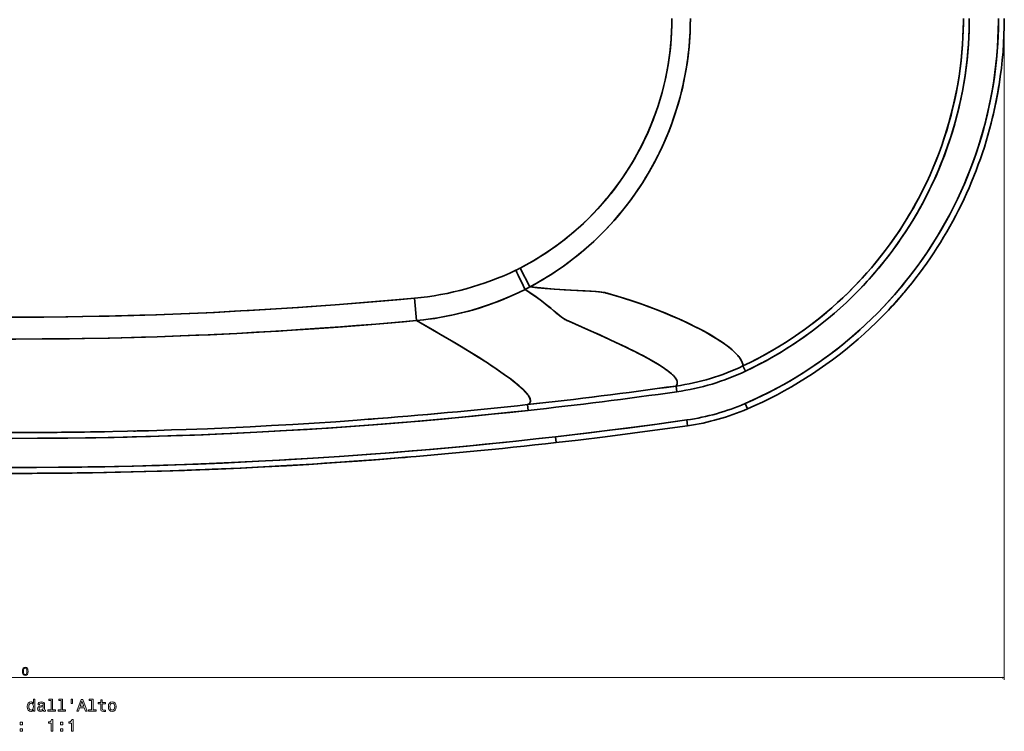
# Model space of a CAD drawing. Extents: x -255 to 3113, y -191 to 2291.
# Tile 3 of 6: x 601 to 1444, y -191 to 419. Entities that reach past the tile are written whole.
import ezdxf

# ---------------------------------------------------------------- set-up
doc = ezdxf.new("R2010")
doc.units = 0

msp = doc.modelspace()

# ---------------------------------------------------------------- linework, layer by layer
at = {"color": 8, "lineweight": 13}
for p, q in [((1444.48, 418.5), (1444.48, -146.63)), ((-255.48, -144.63), (1444.48, -144.63))]:
    msp.add_line(p, q, dxfattribs=at)
at = {"color": 7, "lineweight": 35, "ltscale": 0.455187}
msp.add_line((1029.74, 206.57), (1038.08, 190.38), dxfattribs=at)
at = {"color": 7, "lineweight": 35, "ltscale": 0.455194}
msp.add_line((1038.08, 190.38), (1029.74, 206.57), dxfattribs=at)
at = {"color": 7, "lineweight": 35, "ltscale": 0.48274}
msp.add_line((940.88, 161.46), (939.13, 180.69), dxfattribs=at)
msp.add_line((940.88, 161.46), (939.13, 180.69), dxfattribs=at)
at = {"color": 7, "lineweight": 35, "ltscale": 0.124501}
msp.add_line((1220.6, 122.62), (1222.73, 118.12), dxfattribs=at)
msp.add_line((1220.6, 122.62), (1222.73, 118.12), dxfattribs=at)
at = {"color": 7, "lineweight": 35, "ltscale": 0.124482}
for p, q in [((1163.22, 105.41), (1163.92, 100.48)), ((1163.92, 100.48), (1163.22, 105.41))]:
    msp.add_line(p, q, dxfattribs=at)
at = {"color": 7, "lineweight": 35, "ltscale": 0.124921}
msp.add_line((1035.99, 89.46), (1036.53, 84.49), dxfattribs=at)
msp.add_line((1035.99, 89.46), (1036.53, 84.49), dxfattribs=at)
at = {"color": 7, "lineweight": 35, "ltscale": 0.124996}
msp.add_line((1222.46, 90.4), (1224.45, 85.81), dxfattribs=at)
at = {"color": 7, "lineweight": 35, "ltscale": 0.124995}
msp.add_line((1222.46, 90.4), (1224.45, 85.81), dxfattribs=at)
at = {"color": 7, "lineweight": 35, "ltscale": 0.125}
for p, q in [((1172.49, 76.3), (1173.2, 71.35)), ((1172.49, 76.3), (1173.2, 71.35)), ((1060.07, 61.89), (1060.64, 56.93))]:
    msp.add_line(p, q, dxfattribs=at)
at = {"color": 7, "lineweight": 35, "ltscale": 0.124973}
msp.add_line((1060.07, 61.89), (1060.64, 56.93), dxfattribs=at)
at = {"color": 7, "lineweight": 35}
for points in [[(1029.74, 206.57), (1034.91, 209.32), (1040.01, 212.19), (1045.04, 215.19), (1050.01, 218.32), (1054.9, 221.58), (1059.73, 224.96), (1064.48, 228.47), (1069.15, 232.1), (1073.73, 235.85), (1076.61, 238.31), (1079.46, 240.81), (1083.84, 244.83), (1088.12, 248.95), (1092.3, 253.19), (1096.38, 257.53), (1100.36, 261.98), (1104.23, 266.53), (1107.99, 271.19), (1110.32, 274.19), (1112.6, 277.23), (1115.92, 281.84), (1119.13, 286.53), (1122.24, 291.31), (1125.23, 296.16), (1128.11, 301.09), (1130.88, 306.08), (1133.09, 310.29), (1135.22, 314.54), (1137.27, 318.84), (1139.22, 323.17), (1141.57, 328.69), (1143.78, 334.26), (1145.86, 339.9), (1147.79, 345.58), (1149.59, 351.32), (1151.24, 357.11), (1152.75, 362.95), (1154.11, 368.82), (1155.33, 374.73), (1156.4, 380.68), (1157.33, 386.66), (1158.1, 392.66), (1158.68, 398.21), (1159.13, 403.77), (1159.45, 409.34), (1159.65, 414.92), (1159.71, 420.5)], [(1159.71, 420.5), (1159.64, 414.57), (1159.42, 408.65), (1159.06, 402.74), (1158.55, 396.84), (1157.9, 390.95), (1157.1, 385.09), (1156.16, 379.26), (1155.08, 373.46), (1153.86, 367.69), (1152.49, 361.91), (1150.98, 356.18), (1149.34, 350.49), (1147.55, 344.85), (1145.63, 339.26), (1143.58, 333.73), (1141.39, 328.24), (1139.07, 322.82), (1136.62, 317.46), (1134.41, 312.9), (1132.1, 308.38), (1129.7, 303.91), (1126.78, 298.77), (1123.73, 293.7), (1120.57, 288.71), (1117.29, 283.81), (1113.89, 279), (1110.38, 274.27), (1107.27, 270.28), (1104.08, 266.35), (1100.24, 261.85), (1096.31, 257.45), (1092.27, 253.16), (1088.13, 248.97), (1083.9, 244.89), (1079.58, 240.92), (1075.77, 237.59), (1071.9, 234.33), (1067.97, 231.17), (1063.97, 228.09), (1059.92, 225.1), (1055.81, 222.2), (1051.65, 219.39), (1047.37, 216.64), (1043.03, 213.97), (1038.65, 211.41), (1034.22, 208.94), (1029.74, 206.57)], [(1038.08, 190.38), (1041.9, 192.46), (1045.69, 194.6), (1049.45, 196.81), (1051.46, 198.03), (1055.78, 200.74), (1060.63, 203.92), (1061.67, 204.62), (1066.75, 208.16), (1071.74, 211.82), (1076.65, 215.61), (1081.48, 219.52), (1084.98, 222.47), (1088.42, 225.49), (1092.74, 229.43), (1094.11, 230.72), (1098.21, 234.69), (1102.22, 238.75), (1106.15, 242.9), (1109.98, 247.14), (1113.73, 251.47), (1117.38, 255.89), (1121.65, 261.31), (1125.02, 265.81), (1127.89, 269.8), (1129.87, 272.66), (1131.82, 275.55), (1134.69, 279.96), (1137.47, 284.44), (1140.16, 288.97), (1142.76, 293.55), (1145.27, 298.19), (1147.67, 302.85), (1148.82, 305.18), (1151.32, 310.43), (1153.91, 316.22), (1155.63, 320.28), (1157.28, 324.36), (1158.24, 326.82), (1159.58, 330.42), (1160.87, 334.03), (1162.56, 339.01), (1164.03, 343.68), (1165.43, 348.39), (1166.74, 353.15), (1167.87, 357.58), (1168.93, 362.02), (1169.77, 365.82), (1170.9, 371.42), (1171.9, 377.04), (1172.79, 382.68), (1173.55, 388.33), (1174.18, 394), (1174.7, 399.69), (1175.06, 404.87), (1175.32, 410.07), (1175.47, 415.28), (1175.52, 420.5)], [(1175.52, 420.5), (1175.45, 414.32), (1175.23, 408.14), (1174.87, 401.97), (1174.36, 395.82), (1173.71, 389.69), (1172.92, 383.58), (1171.98, 377.49), (1170.9, 371.44), (1169.68, 365.42), (1168.28, 359.23), (1166.72, 353.09), (1165.02, 346.99), (1163.18, 340.95), (1161.19, 334.96), (1159.27, 329.57), (1157.23, 324.22), (1155.07, 318.93), (1152.8, 313.69), (1150.42, 308.5), (1147.93, 303.37), (1145.09, 297.85), (1143.42, 294.75), (1140.45, 289.48), (1137.37, 284.28), (1134.18, 279.16), (1130.87, 274.13), (1127.44, 269.17), (1123.91, 264.3), (1120.71, 260.09), (1117.44, 255.96), (1114.09, 251.91), (1110.67, 247.92), (1107.17, 244.02), (1103.6, 240.19), (1099.64, 236.12), (1095.6, 232.15), (1091.48, 228.26), (1088.58, 225.64), (1084.3, 221.9), (1079.94, 218.25), (1075.5, 214.7), (1071, 211.26), (1066.42, 207.93), (1061.78, 204.7), (1058.55, 202.53), (1055.28, 200.42), (1051.99, 198.36), (1048.67, 196.35), (1043.41, 193.3), (1038.08, 190.38)], [(1220.6, 122.62), (1226.7, 125.58), (1232.74, 128.67), (1238.71, 131.89), (1244.63, 135.23), (1250.47, 138.69), (1256.24, 142.27), (1261.93, 145.96), (1265.63, 148.45), (1269.29, 150.99), (1272.91, 153.58), (1276.5, 156.21), (1281.75, 160.2), (1286.92, 164.29), (1292.01, 168.49), (1297.01, 172.79), (1301.93, 177.19), (1306.76, 181.68), (1311.5, 186.27), (1316.14, 190.96), (1320.7, 195.74), (1324.71, 200.12), (1327.67, 203.44), (1330.58, 206.81), (1335.02, 212.12), (1339.34, 217.53), (1343.56, 223.03), (1347.76, 228.77), (1351.85, 234.6), (1355.81, 240.52), (1359.64, 246.53), (1363.34, 252.62), (1366.32, 257.74), (1369.21, 262.92), (1372, 268.16), (1375.08, 274.18), (1378.02, 280.28), (1380.85, 286.43), (1383.54, 292.64), (1386.11, 298.9), (1388.55, 305.22), (1390.86, 311.58), (1393.04, 318), (1395.09, 324.46), (1397, 330.96), (1398.78, 337.5), (1400.43, 344.08), (1401.94, 350.7), (1403.31, 357.35), (1404.55, 364.05), (1405.66, 370.77), (1406.62, 377.52), (1407.44, 384.29), (1408.12, 391.07), (1408.66, 397.87), (1409.06, 404.69), (1409.32, 411.5), (1409.44, 418.33), (1409.44, 420.5)], [(1220.6, 122.62), (1226.82, 125.65), (1232.99, 128.81), (1239.09, 132.09), (1245.12, 135.51), (1251.07, 139.06), (1256.96, 142.72), (1262.76, 146.51), (1268.48, 150.42), (1274.11, 154.45), (1277.69, 157.1), (1281.23, 159.79), (1286.47, 163.93), (1291.63, 168.17), (1296.7, 172.52), (1301.69, 176.97), (1306.04, 181), (1310.32, 185.12), (1314.53, 189.31), (1318.66, 193.58), (1322.71, 197.92), (1326.68, 202.33), (1330.58, 206.81), (1334.39, 211.36), (1338.64, 216.63), (1342.78, 222), (1346.81, 227.45), (1350.74, 232.99), (1354.55, 238.6), (1358.24, 244.3), (1361.81, 250.07), (1365.34, 256.03), (1368.73, 262.05), (1372, 268.15), (1375.08, 274.19), (1378.03, 280.29), (1380.85, 286.44), (1383.55, 292.66), (1386.12, 298.93), (1388.57, 305.26), (1390.88, 311.63), (1393.07, 318.09), (1395.13, 324.6), (1397.05, 331.14), (1398.84, 337.73), (1400.49, 344.36), (1402.01, 351.02), (1403.39, 357.72), (1404.62, 364.45), (1405.72, 371.2), (1406.68, 377.97), (1407.49, 384.77), (1408.17, 391.58), (1408.7, 398.41), (1409.04, 404.32), (1409.28, 410.24), (1409.41, 416.15), (1409.44, 420.5)], [(1222.46, 90.4), (1228.97, 93.29), (1235.43, 96.32), (1241.82, 99.47), (1248.15, 102.75), (1254.42, 106.15), (1260.61, 109.68), (1266.74, 113.33), (1272.8, 117.11), (1278.78, 121), (1284.69, 125.01), (1290.26, 128.95), (1295.75, 133), (1301.16, 137.14), (1306.5, 141.39), (1311.75, 145.74), (1316.45, 149.79), (1321.08, 153.9), (1325.64, 158.1), (1330.76, 162.99), (1335.79, 167.99), (1340.71, 173.08), (1345.54, 178.26), (1350.26, 183.55), (1354.88, 188.92), (1359.39, 194.39), (1363.25, 199.24), (1367.02, 204.16), (1370.71, 209.14), (1374.76, 214.82), (1378.69, 220.58), (1382.51, 226.41), (1386.22, 232.31), (1390.12, 238.79), (1393.87, 245.36), (1397.49, 252.01), (1400.97, 258.73), (1404.31, 265.53), (1407.51, 272.4), (1410.56, 279.33), (1413.46, 286.33), (1416.22, 293.39), (1418.36, 299.21), (1420.4, 305.05), (1422.34, 310.93), (1424.48, 317.82), (1426.47, 324.75), (1428.32, 331.72), (1430.04, 338.73), (1431.61, 345.78), (1433.04, 352.85), (1434.33, 359.96), (1435.48, 367.1), (1436.48, 374.26), (1437.34, 381.44), (1438.06, 388.64), (1438.63, 395.85), (1439.06, 403.3), (1439.34, 410.75), (1439.47, 418.21), (1439.48, 420.5)], [(1222.46, 90.4), (1229.32, 93.45), (1236.11, 96.65), (1242.83, 99.98), (1249.48, 103.46), (1256.06, 107.07), (1262.56, 110.83), (1268.99, 114.71), (1275.34, 118.74), (1281.6, 122.89), (1287.78, 127.17), (1293.86, 131.59), (1299.86, 136.13), (1305.75, 140.79), (1310.54, 144.73), (1315.26, 148.75), (1319.91, 152.85), (1325.39, 157.87), (1330.77, 163), (1336.03, 168.24), (1341.2, 173.59), (1346.25, 179.05), (1351.18, 184.61), (1356.01, 190.27), (1360.72, 196.03), (1365.3, 201.9), (1369.77, 207.85), (1373.39, 212.88), (1376.93, 217.97), (1380.38, 223.12), (1384.14, 228.97), (1387.8, 234.89), (1391.33, 240.89), (1394.76, 246.96), (1398.06, 253.09), (1401.25, 259.29), (1404.32, 265.55), (1407.27, 271.87), (1410.09, 278.24), (1412.79, 284.68), (1415.36, 291.15), (1417.81, 297.67), (1420.3, 304.74), (1422.64, 311.85), (1424.83, 319.01), (1426.87, 326.21), (1428.76, 333.46), (1430.5, 340.75), (1432.09, 348.08), (1433.53, 355.44), (1434.81, 362.83), (1435.94, 370.25), (1436.91, 377.7), (1437.73, 385.16), (1438.39, 392.64), (1438.83, 399.01), (1439.16, 405.38), (1439.37, 411.75), (1439.47, 418.13), (1439.48, 420.5)], [(1222.73, 118.12), (1229.01, 121.17), (1235.22, 124.35), (1241.36, 127.66), (1247.44, 131.1), (1253.45, 134.67), (1259.38, 138.36), (1264.4, 141.62), (1269.36, 144.97), (1274.25, 148.4), (1279.09, 151.93), (1283.86, 155.53), (1288.56, 159.22), (1293.86, 163.54), (1299.06, 167.97), (1304.18, 172.5), (1309.2, 177.14), (1314.14, 181.88), (1318.97, 186.72), (1323.71, 191.66), (1327.09, 195.32), (1330.42, 199.03), (1333.69, 202.78), (1336.91, 206.59), (1340.07, 210.44), (1343.18, 214.34), (1347.42, 219.87), (1351.55, 225.49), (1355.56, 231.19), (1359.46, 236.98), (1363.23, 242.86), (1366.88, 248.8), (1369.41, 253.1), (1371.87, 257.42), (1374.27, 261.79), (1377.46, 267.83), (1380.52, 273.93), (1383.45, 280.09), (1386.26, 286.31), (1388.94, 292.59), (1391.49, 298.93), (1393.92, 305.32), (1396.22, 311.79), (1398.4, 318.31), (1400.44, 324.88), (1402.34, 331.49), (1404.11, 338.14), (1405.74, 344.83), (1407.23, 351.55), (1408.59, 358.31), (1409.8, 365.09), (1410.88, 371.9), (1411.81, 378.74), (1412.61, 385.59), (1413.26, 392.46), (1413.71, 398.41), (1414.05, 404.36), (1414.29, 410.32), (1414.36, 413.3), (1414.44, 420.5)], [(1414.44, 420.5), (1414.43, 418.27), (1414.32, 411.56), (1414.07, 404.85), (1413.69, 398.15), (1413.17, 391.46), (1412.52, 384.79), (1411.74, 378.13), (1410.82, 371.48), (1409.77, 364.87), (1408.58, 358.27), (1407.17, 351.23), (1405.6, 344.23), (1403.88, 337.26), (1402.02, 330.34), (1400.01, 323.46), (1397.85, 316.62), (1395.54, 309.84), (1393.1, 303.11), (1390.51, 296.43), (1387.77, 289.82), (1384.9, 283.26), (1381.89, 276.77), (1378.74, 270.35), (1375.46, 263.99), (1372.03, 257.71), (1369.26, 252.84), (1366.41, 248.02), (1363.48, 243.25), (1360.46, 238.52), (1356.74, 232.92), (1352.91, 227.39), (1348.96, 221.94), (1344.91, 216.57), (1340.76, 211.29), (1336.5, 206.09), (1332.62, 201.54), (1328.66, 197.06), (1324.63, 192.64), (1319.6, 187.36), (1314.45, 182.19), (1309.2, 177.13), (1303.84, 172.19), (1298.37, 167.37), (1292.8, 162.67), (1287.14, 158.09), (1281.37, 153.64), (1276.87, 150.3), (1272.31, 147.03), (1267.7, 143.84), (1263.03, 140.72), (1257.47, 137.15), (1251.84, 133.7), (1246.14, 130.35), (1240.37, 127.12), (1234.55, 124), (1228.67, 121), (1222.73, 118.12)], [(1444.48, 420.5), (1444.41, 413.37), (1444.2, 406.24), (1443.85, 399.12), (1443.36, 392.01), (1442.73, 384.91), (1441.96, 377.82), (1441.06, 370.76), (1440.02, 363.72), (1438.84, 356.71), (1437.53, 349.73), (1436.08, 342.78), (1434.49, 335.86), (1433.22, 330.7), (1431.87, 325.55), (1430.45, 320.43), (1428.95, 315.34), (1427.38, 310.26), (1425.73, 305.21), (1424.02, 300.19), (1422.22, 295.19), (1420.36, 290.21), (1418.42, 285.26), (1416.41, 280.34), (1414.33, 275.45), (1412.18, 270.6), (1409.96, 265.77), (1407.67, 260.98), (1405.31, 256.23), (1402.88, 251.51), (1400.39, 246.83), (1397.83, 242.19), (1395.2, 237.59), (1392.51, 233.04), (1389.76, 228.52), (1386.94, 224.04), (1384.05, 219.6), (1381.1, 215.21), (1378.09, 210.86), (1375.01, 206.55), (1371.87, 202.29), (1368.67, 198.07), (1365.41, 193.9), (1362.09, 189.78), (1358.71, 185.71), (1354.12, 180.36), (1349.42, 175.11), (1344.63, 169.94), (1339.74, 164.88), (1334.76, 159.91), (1329.69, 155.04), (1324.51, 150.27), (1319.25, 145.59), (1313.9, 141.02), (1308.46, 136.55), (1302.93, 132.18), (1297.32, 127.93), (1291.63, 123.78), (1285.86, 119.74), (1280.01, 115.81), (1274.1, 112.01), (1268.11, 108.31), (1262.06, 104.74), (1255.94, 101.28), (1249.76, 97.95), (1243.52, 94.73), (1237.22, 91.63), (1230.86, 88.66), (1224.45, 85.81)], [(940.88, 161.46), (947.28, 162.16), (950.98, 162.63), (956.46, 163.43), (961.89, 164.33), (967.82, 165.46), (973.68, 166.71), (979.48, 168.08), (985.68, 169.7), (989.37, 170.74), (994.94, 172.42), (998.37, 173.53), (1001.77, 174.68), (1006.64, 176.41), (1010.12, 177.71), (1013.57, 179.06), (1018.2, 180.95), (1022.83, 182.96), (1028.42, 185.52), (1033.91, 188.2)], [(1033.91, 188.2), (1037.74, 185.7), (1041.48, 183.14), (1044.82, 180.74), (1048.05, 178.33), (1051.18, 175.9), (1055.61, 172.31), (1058.54, 169.86), (1061.39, 167.46), (1062.8, 166.31), (1064.73, 164.78), (1065.7, 164.06), (1066.52, 163.5), (1067.34, 162.97), (1068.7, 162.21), (1069.8, 161.69), (1071.35, 161), (1088.47, 153.39), (1097.92, 149.15), (1106.93, 145.03), (1115.46, 141.04), (1121.51, 138.13), (1127.25, 135.3), (1131.12, 133.34), (1134.8, 131.43), (1139.44, 128.93), (1143.74, 126.52), (1147.68, 124.18), (1151.25, 121.93), (1152.99, 120.77), (1154.62, 119.63), (1155.95, 118.65), (1157.19, 117.7), (1158.32, 116.78), (1159.35, 115.88), (1160.2, 115.1), (1160.97, 114.33), (1161.93, 113.28), (1162.73, 112.26), (1163.37, 111.27), (1163.85, 110.32), (1164.17, 109.41), (1164.27, 108.97), (1164.32, 108.54), (1164.33, 107.97), (1164.26, 107.42), (1164.11, 106.89), (1163.96, 106.51), (1163.76, 106.14), (1163.51, 105.77), (1163.22, 105.41)], [(1163.22, 105.41), (1163.68, 106.01), (1164.01, 106.64), (1164.23, 107.3), (1164.33, 108), (1164.3, 108.73), (1164.23, 109.18), (1164.1, 109.65), (1163.92, 110.16), (1163.69, 110.67), (1163.1, 111.72), (1162.67, 112.34), (1162.18, 112.97), (1161.58, 113.67), (1160.9, 114.4), (1159.4, 115.84), (1157.64, 117.34), (1156.33, 118.37), (1154.91, 119.42), (1153.33, 120.53), (1151.63, 121.68), (1147.94, 124.02), (1143.8, 126.48), (1139.33, 129), (1134.44, 131.62), (1129.15, 134.34), (1124.93, 136.46), (1120.5, 138.62), (1111.01, 143.14), (1101.95, 147.32), (1095.58, 150.2), (1082.11, 156.22), (1070.85, 161.22), (1069.44, 161.85), (1068.07, 162.54), (1066.6, 163.44), (1065.02, 164.56), (1063.37, 165.85), (1062.22, 166.78), (1059.81, 168.79), (1056.21, 171.81), (1054.33, 173.36), (1051.45, 175.68), (1049.19, 177.45), (1046.9, 179.2), (1044.58, 180.93), (1042.23, 182.62), (1038.08, 185.47), (1033.91, 188.2)], [(1038.08, 190.38), (1044.48, 189.73), (1050.99, 189.15), (1059.24, 188.52), (1067.54, 187.98), (1072.84, 187.68), (1083.31, 187.13), (1089.51, 186.78), (1094.68, 186.42), (1096.75, 186.24), (1099.69, 185.89), (1101, 185.69), (1102.18, 185.46), (1103.48, 185.14), (1104.2, 184.95), (1108.06, 183.87), (1111.84, 182.77), (1119.21, 180.52), (1126.31, 178.2), (1133.15, 175.84), (1139.74, 173.46), (1146.87, 170.74), (1153.68, 168.02), (1160.17, 165.3), (1166.33, 162.58), (1172.18, 159.89), (1177.88, 157.13), (1183.24, 154.41), (1188.24, 151.73), (1192.88, 149.1), (1197.16, 146.53), (1201.08, 144.02), (1204.64, 141.57), (1206.28, 140.38), (1207.82, 139.2), (1210.34, 137.17), (1212.56, 135.21), (1214.51, 133.32), (1216.16, 131.51), (1216.9, 130.62), (1217.56, 129.76), (1218.14, 128.94), (1218.65, 128.14), (1219.36, 126.88), (1219.9, 125.68), (1220.28, 124.57), (1220.51, 123.54), (1220.6, 122.62)], [(1220.6, 122.62), (1220.53, 123.35), (1220.39, 124.15), (1220.14, 125.01), (1219.73, 126.11), (1219.16, 127.27), (1218.43, 128.49), (1217.55, 129.77), (1216.89, 130.64), (1216.15, 131.52), (1215.32, 132.46), (1214.41, 133.41), (1212.42, 135.35), (1211.23, 136.41), (1209.96, 137.49), (1208.54, 138.64), (1207.03, 139.81), (1203.84, 142.14), (1200.33, 144.51), (1196.5, 146.94), (1193.23, 148.9), (1189.77, 150.88), (1186.12, 152.89), (1183.26, 154.4), (1180.31, 155.92), (1174.11, 158.97), (1167.52, 162.05), (1160.57, 165.12), (1153.98, 167.89), (1147.11, 170.65), (1139.97, 173.37), (1132.54, 176.06), (1124.83, 178.69), (1118.39, 180.78), (1111.76, 182.8), (1104.95, 184.75), (1103.91, 185.03), (1101.97, 185.5), (1100.9, 185.71), (1099.19, 185.96), (1097.55, 186.16), (1094.11, 186.47), (1090.47, 186.72), (1085.42, 187.01), (1073.53, 187.64), (1063.71, 188.22), (1058.8, 188.55), (1050.13, 189.22), (1041.54, 190.02), (1038.08, 190.38)], [(594.5, 164.47), (602.47, 164.48), (621.55, 164.56), (640.51, 164.72), (654.8, 164.91), (668.93, 165.16), (682.98, 165.46), (703.96, 166.03), (718.02, 166.49), (739.07, 167.28), (760.67, 168.23), (767.87, 168.57), (790, 169.73), (797.49, 170.15), (820.53, 171.53), (843.42, 173.03), (867.08, 174.73), (875.02, 175.32), (899.02, 177.22), (922.86, 179.24), (939.13, 180.69)], [(939.13, 180.69), (927.57, 179.65), (910.28, 178.16), (892.93, 176.73), (871.09, 175.03), (846.61, 173.25), (839.66, 172.78), (820.49, 171.53), (801.2, 170.36), (784.92, 169.45), (766.88, 168.53), (761.2, 168.25), (739.21, 167.29), (717.47, 166.47), (698.6, 165.87), (677.63, 165.34), (654.92, 164.91), (642.08, 164.74), (619.4, 164.54), (594.5, 164.47)], [(940.88, 161.46), (929.63, 160.47), (912.8, 159.04), (895.91, 157.67), (873.92, 156), (853.08, 154.52), (838.84, 153.57), (820.3, 152.41), (801.67, 151.33), (786.94, 150.54), (763.99, 149.43), (751.78, 148.89), (732.44, 148.13), (718.8, 147.65), (699.02, 147.05), (677.8, 146.53), (654.36, 146.1), (643.01, 145.94), (620.41, 145.74), (597.63, 145.66), (594.5, 145.66)], [(940.88, 161.46), (922.37, 159.84), (905.97, 158.48), (889.46, 157.17), (875.87, 156.14), (862.28, 155.16), (841.34, 153.73), (822.58, 152.55), (803.7, 151.45), (786.83, 150.54), (767.41, 149.59), (762.4, 149.36), (738.49, 148.36), (718.82, 147.65), (705.28, 147.23), (687.77, 146.76), (676.74, 146.51), (656.42, 146.13), (643.64, 145.95), (620.17, 145.74), (596.48, 145.66), (594.5, 145.66)], [(1035.99, 89.46), (1036.45, 89.69), (1036.86, 89.93), (1037.33, 90.28), (1037.73, 90.67), (1038.04, 91.09), (1038.28, 91.55), (1038.43, 92.04), (1038.5, 92.57), (1038.5, 92.97), (1038.46, 93.39), (1038.37, 93.86), (1038.23, 94.35), (1037.88, 95.23), (1037.4, 96.16), (1036.77, 97.16), (1036.21, 97.94), (1035.57, 98.75), (1034.07, 100.48), (1032.48, 102.12), (1030.65, 103.86), (1028.58, 105.69), (1026.88, 107.13), (1025.05, 108.62), (1021, 111.76), (1017.26, 114.52), (1013.19, 117.41), (1008.79, 120.44), (1005.28, 122.79), (1001.59, 125.22), (993.68, 130.27), (986.09, 135), (977.99, 139.92), (969.4, 145.04), (963, 148.79), (956.37, 152.63), (948.76, 157), (940.88, 161.46)], [(1035.99, 89.46), (1036.81, 89.9), (1037.16, 90.14), (1037.47, 90.4), (1037.74, 90.68), (1037.97, 90.98), (1038.21, 91.4), (1038.38, 91.85), (1038.48, 92.33), (1038.51, 92.72), (1038.49, 93.11), (1038.35, 93.96), (1038.08, 94.76), (1037.7, 95.61), (1037.19, 96.51), (1036.73, 97.22), (1036.2, 97.96), (1034.93, 99.52), (1033.58, 101), (1032.02, 102.57), (1030.24, 104.22), (1028.77, 105.52), (1027.19, 106.87), (1023.68, 109.7), (1021.36, 111.49), (1018.88, 113.34), (1016.13, 115.33), (1013.21, 117.39), (1007.02, 121.63), (1000.21, 126.11), (993.67, 130.29), (986.67, 134.64), (979.24, 139.17), (973.39, 142.67), (967.32, 146.26), (954.51, 153.7), (940.88, 161.46)], [(594.5, 60.51), (616.32, 60.56), (636.93, 60.71), (657.44, 60.96), (676.82, 61.29), (692.97, 61.63), (709.07, 62.04), (730.39, 62.68), (750.67, 63.39), (774.15, 64.35), (782.7, 64.73), (804.05, 65.77), (823.88, 66.84), (847.3, 68.23), (859.69, 69.02), (872.09, 69.86), (887.86, 70.97), (903.58, 72.14), (928.23, 74.1), (943.71, 75.41), (962.93, 77.12), (976.92, 78.42), (999.55, 80.62), (1021.57, 82.89), (1036.53, 84.49)], [(1036.53, 84.49), (1020.83, 82.81), (1005.18, 81.19), (989.55, 79.64), (973.94, 78.14), (958.27, 76.7), (932.94, 74.5), (911.65, 72.77), (888.55, 71.02), (865.32, 69.4), (844.22, 68.04), (819.41, 66.59), (804.15, 65.78), (781.18, 64.66), (758.19, 63.68), (735.32, 62.84), (712.87, 62.15), (697.35, 61.74), (681.76, 61.39), (666.11, 61.1), (642.29, 60.77), (618.39, 60.57), (594.5, 60.51)], [(642.86, 65.78), (668.01, 66.13), (693.35, 66.64), (718.37, 67.31), (730.9, 67.7), (743.54, 68.13), (761.87, 68.83), (780.15, 69.62), (798.53, 70.5), (816.8, 71.45), (834.94, 72.49), (853.29, 73.62), (871.67, 74.84), (890, 76.14), (899.54, 76.85)], [(1060.07, 61.89), (1071.67, 63.23), (1088.97, 65.29), (1106.29, 67.43), (1121.75, 69.4), (1144.95, 72.48), (1156.62, 74.07), (1172.49, 76.3)], [(1060.07, 61.89), (1072.05, 63.28), (1092.74, 65.75), (1113.48, 68.34), (1124.66, 69.78), (1147.16, 72.78), (1172.49, 76.3)], [(1173.2, 71.35), (1149.39, 68.03), (1125.85, 64.89), (1102.53, 61.92), (1079.32, 59.1), (1060.64, 56.93)], [(594.5, 35.51), (614.43, 35.55), (634.31, 35.69), (654.14, 35.93), (673.95, 36.25), (697.32, 36.76), (720.73, 37.4), (742.02, 38.1), (763.28, 38.91), (782.53, 39.74), (805.74, 40.86), (829.02, 42.12), (852.1, 43.5), (875, 45.01), (890.57, 46.1), (906.09, 47.26), (921.65, 48.47), (937.28, 49.75), (952.86, 51.09), (968.48, 52.49), (984.17, 53.95), (999.84, 55.48), (1015.51, 57.06), (1031.19, 58.71), (1045.62, 60.27), (1060.07, 61.89)], [(594.5, 35.51), (615.45, 35.56), (636.36, 35.71), (659.29, 36), (682.21, 36.42), (698.5, 36.79), (714.03, 37.2), (733.94, 37.82), (753.78, 38.53), (774.8, 39.39), (790.11, 40.09), (805.39, 40.84), (823.87, 41.83), (831.55, 42.27), (852.4, 43.52), (861.43, 44.1), (878.94, 45.28), (901.41, 46.9), (914.37, 47.9), (927.29, 48.93), (945.53, 50.45), (971.07, 52.73), (992.84, 54.79), (1014.54, 56.96), (1026.26, 58.18), (1043.15, 60), (1060.07, 61.89)], [(935.12, 44.55), (921.7, 43.46), (908.27, 42.41), (890.26, 41.07), (876.36, 40.09), (851.81, 38.48), (829.86, 37.16), (804.63, 35.8), (789.93, 35.08), (775.2, 34.41), (763.28, 33.9), (739.02, 32.99), (720.78, 32.4), (697.07, 31.75), (682.87, 31.43), (663.18, 31.06)], [(663.18, 31.06), (687.29, 31.52), (709.1, 32.06), (722.35, 32.45), (742.12, 33.1), (765.8, 34.01), (789.93, 35.08), (804.93, 35.81), (823.08, 36.78), (830.62, 37.2), (852.59, 38.53), (862.08, 39.13), (879.76, 40.32), (902.46, 41.97), (913.02, 42.78)], [(663.2, 31.06), (685.27, 31.48), (707.63, 32.01), (729.82, 32.66), (751.7, 33.41), (771.09, 34.19), (790.65, 35.06), (809.99, 36.03), (829.48, 37.1), (848.65, 38.25), (867.92, 39.5), (887.29, 40.85), (913.02, 42.77)]]:
    msp.add_lwpolyline(points, dxfattribs=at)
at = {"color": 8, "lineweight": 13}
for points in [[(603.28, -139.22), (603.43, -140.8), (603.9, -141.93), (604.66, -142.61), (605.71, -142.84), (606.75, -142.61), (607.5, -141.93), (607.97, -140.8), (608.13, -139.22), (607.97, -137.64), (607.78, -137.02), (607.5, -136.5), (606.75, -135.82), (605.71, -135.58), (604.66, -135.82), (603.9, -136.51), (603.43, -137.64)], [(604.25, -139.22), (604.33, -137.99), (604.58, -137.12), (605.03, -136.6), (605.71, -136.42), (606.37, -136.6), (606.83, -137.12), (607.08, -137.99), (607.16, -139.22), (607.08, -140.45), (606.83, -141.32), (606.37, -141.84), (605.71, -142.01), (605.03, -141.84), (604.58, -141.32), (604.33, -140.45)]]:
    msp.add_lwpolyline(points, close=True, dxfattribs=at)
msp.add_lwpolyline([(1442.54, -145.15), (1444.48, -144.63), (1442.54, -144.12)], dxfattribs=at)
at = {"color": 7, "lineweight": 13}
for points in [[(612.66, -172.18), (612.66, -173.38), (613.92, -173.38), (613.92, -163.03), (612.67, -163.03), (612.67, -166.82), (611.7, -165.72), (611.11, -165.47), (610.44, -165.36), (609.21, -165.65), (608.26, -166.46), (607.64, -167.76), (607.43, -169.5), (607.64, -171.24), (608.26, -172.55), (609.21, -173.38), (610.44, -173.65), (611.11, -173.55), (611.72, -173.29)], [(610.65, -166.5), (611.49, -166.7), (612.12, -167.27), (612.5, -168.2), (612.64, -169.5), (612.5, -170.81), (612.12, -171.75), (611.49, -172.32), (610.65, -172.51), (609.86, -172.32), (609.26, -171.75), (608.85, -170.8), (608.72, -169.5), (608.85, -168.22), (609.26, -167.28), (609.86, -166.7)], [(621.17, -172.37), (621.17, -172.41), (621.24, -172.9), (621.46, -173.25), (622.37, -173.52), (623.07, -173.4), (623.07, -172.43), (622.77, -172.47), (622.37, -172.28), (622.3, -171.7), (622.3, -167.7), (622.12, -166.68), (621.62, -165.96), (620.74, -165.52), (619.5, -165.36), (618.29, -165.54), (617.4, -166.03), (616.83, -166.79), (616.65, -167.8), (616.65, -167.89), (617.79, -167.89), (617.89, -167.28), (618.2, -166.85), (618.72, -166.59), (619.46, -166.49), (620.16, -166.56), (620.67, -166.78), (620.97, -167.15), (621.07, -167.67), (621.01, -168.28), (620.78, -168.58), (620.21, -168.72), (619.13, -168.84), (617.89, -169.1), (617.01, -169.56), (616.49, -170.28), (616.33, -171.34), (616.47, -172.3), (616.92, -173), (617.64, -173.45), (618.64, -173.61), (619.98, -173.3)], [(627.77, -164.1), (627.77, -172.31), (625.16, -172.31), (625.16, -173.38), (631.63, -173.38), (631.63, -172.31), (629.04, -172.31), (629.04, -163.03), (625.78, -163.03), (625.78, -164.1)], [(636.45, -164.1), (636.45, -172.31), (633.84, -172.31), (633.84, -173.38), (640.31, -173.38), (640.31, -172.31), (637.71, -172.31), (637.71, -163.03), (634.46, -163.03), (634.46, -164.1)], [(645.11, -163.02), (645.11, -166.94), (646.07, -166.94), (646.07, -163.02)], [(649.87, -173.38), (651.2, -173.38), (652.25, -170.44), (656.24, -170.44), (657.3, -173.38), (658.65, -173.38), (654.99, -163.36), (653.52, -163.36)], [(652.71, -169.21), (654.26, -164.8), (655.8, -169.21)], [(662.47, -164.1), (662.47, -172.31), (659.86, -172.31), (659.86, -173.38), (666.33, -173.38), (666.33, -172.31), (663.74, -172.31), (663.74, -163.03), (660.48, -163.03), (660.48, -164.1)], [(670.32, -166.98), (670.32, -170.85), (670.41, -172.11), (670.81, -172.97), (671.62, -173.48), (672.99, -173.65), (674.49, -173.58), (674.49, -172.48), (673.39, -172.57), (672.4, -172.45), (671.86, -172.09), (671.63, -171.49), (671.59, -170.64), (671.59, -166.98), (674.49, -166.98), (674.49, -165.9), (671.59, -165.9), (671.59, -163.64), (670.32, -163.64), (670.32, -165.9), (668.13, -165.9), (668.13, -166.98)], [(676.92, -169.51), (677.15, -171.27), (677.81, -172.57), (678.87, -173.38), (680.28, -173.65), (681.68, -173.38), (682.73, -172.58), (683.39, -171.29), (683.64, -169.51), (683.39, -167.76), (682.73, -166.45), (681.68, -165.65), (680.28, -165.36), (678.87, -165.65), (677.81, -166.46), (677.15, -167.76)], [(678.22, -169.5), (678.35, -168.2), (678.75, -167.27), (679.4, -166.69), (680.28, -166.49), (681.14, -166.69), (681.79, -167.25), (682.19, -168.2), (682.34, -169.5), (682.19, -170.81), (681.79, -171.76), (681.14, -172.34), (680.28, -172.53), (679.4, -172.34), (678.75, -171.76), (678.35, -170.81)], [(621.03, -170.67), (620.85, -171.42), (620.39, -171.99), (619.7, -172.37), (618.85, -172.5), (618.3, -172.43), (617.91, -172.19), (617.67, -171.79), (617.6, -171.23), (617.66, -170.72), (617.89, -170.36), (618.81, -169.96), (619.98, -169.79), (621.03, -169.44)], [(601.21, -185.06), (603.2, -185.06), (603.2, -182.92), (601.21, -182.92)], [(627.97, -190.65), (629.28, -190.65), (629.28, -180.58), (628.3, -180.58), (628.04, -181.46), (627.53, -182.05), (626.73, -182.4), (625.64, -182.51), (625.64, -183.53), (627.97, -183.53)], [(635.91, -185.06), (637.9, -185.06), (637.9, -182.92), (635.91, -182.92)], [(645.32, -190.65), (646.63, -190.65), (646.63, -180.58), (645.65, -180.58), (645.39, -181.46), (644.87, -182.05), (644.08, -182.4), (642.99, -182.51), (642.99, -183.53), (645.32, -183.53)], [(601.21, -190.65), (603.2, -190.65), (603.2, -188.51), (601.21, -188.51)], [(635.91, -190.65), (637.9, -190.65), (637.9, -188.51), (635.91, -188.51)]]:
    msp.add_lwpolyline(points, close=True, dxfattribs=at)
at = {"color": 7, "lineweight": 35}
for centre, radius, start, end in [((1080.29, 420.55), 364.19, 346.43247, 350.89952), ((1080.27, 420.55), 364.21, 346.55665, 350.26384), ((949.7, 362.15), 174.96, 295.83806, 297.22229), ((949.72, 362.13), 174.93, 295.83795, 297.22241), ((24410.02, 11478.26), 25959.74, 205.738975, 205.779369), ((24410.54, 11478.51), 25960.32, 205.738962, 205.779369), ((945.09, 362.53), 195.65, 296.99789, 298.37566), ((945.1, 362.52), 195.64, 296.99766, 298.37549), ((1079.41, 420.97), 365.18, 316.68716, 319.7777), ((1079.41, 420.97), 365.18, 316.92009, 319.68093), ((1145.07, 269.09), 194.73, 278.09564, 293.41683), ((1145.07, 269.09), 194.73, 278.09565, 293.41682), ((1145.07, 269.09), 199.73, 278.09561, 293.4168), ((594.89, 4383.81), 4318.3, 269.99481, 270.81556), ((594.74, 4417.83), 4352.32, 269.99686, 270.63369), ((597.28, 4193.05), 4127.53, 270.89129, 271.05877), ((599.45, 4088.24), 4022.69, 271.40992, 271.59341), ((590.28, 4186.01), 4155.78, 274.45411, 276.49881), ((594.54, 4136.39), 4105.99, 274.64373, 274.75802), ((594.6, 4264.82), 4234.32, 269.99862, 270.92797)]:
    msp.add_arc(centre, radius, start, end, dxfattribs=at)
for centre, major_axis, ratio, start_param, end_param in [((926.96, 415.11), (213.22, 119.81), 0.950595, 4.27213, 4.643719), ((927.45, 413.16), (214.52, 115.15), 0.946953, 4.290679, 4.663881), ((922.82, 382.75), (239.19, 41.16), 0.914231, 4.63101, 5.033012), ((647.05, 1655.29), (555.95, -1540.01), 0.347249, 6.211408, 6.316685), ((657.44, 1625.92), (545.59, -1510.62), 0.350602, 6.210663, 6.316957), ((690.8, 1534.15), (513.89, -1423.55), 0.365713, 6.207609, 6.318457), ((636.03, 1687.88), (568.57, -1577.31), 0.34745, 6.211543, 6.316856), ((1637.02, 834.36), (1711.24, 485.17), 0.345907, 4.257537, 4.335459), ((1512.08, 661.96), (1483.52, 366.07), 0.314305, 4.309304, 4.398332), ((1677.01, 913.79), (1806.29, 540.03), 0.363263, 4.243955, 4.317913), ((1710.63, 961.21), (1861.96, 575.34), 0.369779, 4.230678, 4.302592), ((1134.17, 648.01), (1505.46, 229.41), 0.355407, 4.501897, 4.593115), ((1081.59, 467.01), (1239.92, 163.43), 0.295373, 4.526231, 4.636715)]:
    msp.add_ellipse(centre, major_axis=major_axis, ratio=ratio, start_param=start_param, end_param=end_param, dxfattribs=at)

doc.saveas('drawing.dxf')
